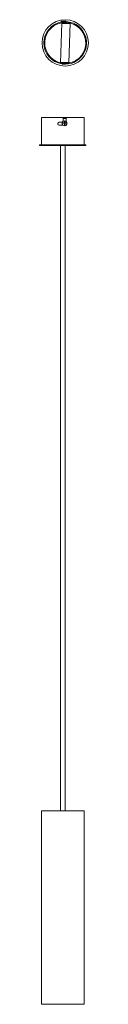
# Model space of a CAD drawing. Header units: millimetres. Extents: x -49 to 14, y -550 to 723.
import ezdxf

# ---------------------------------------------------------------- set-up
doc = ezdxf.new("R2010")
doc.units = ezdxf.units.MM

msp = doc.modelspace()

# ---------------------------------------------------------------- linework, layer by layer
at = {"color": 7, "linetype": 'Continuous', "lineweight": 15}
for p, q in [((-22.1, 667.3), (-20.3, 719.1)), ((-21.2, 721.2), (-21.2, 720)), ((-21.2, 721.2), (-14.9, 721)), ((-20.3, 719.1), (-20.3, 720.2)), ((-20.3, 719.1), (-9.6, 718.8)), ((-20.3, 718.1), (-9.6, 717.8)), ((-19.3, 720.3), (-19.3, 719.3)), ((-16.3, 720.5), (-16.3, 719.5)), ((-14.9, 720.5), (-14.9, 721)), ((-9.6, 718.8), (-11.1, 666.9)), ((-22.1, 668.3), (-11.1, 667.9)), ((-11.1, 666.9), (-22.1, 667.3)), ((-20.3, 666.9), (-20.3, 665.9)), ((-19.3, 666.8), (-19.3, 665.7)), ((-16.3, 665.5), (-16.3, 666.5)), ((-46.5, 596.4), (-46.5, 561.4)), ((-46.5, 596.4), (8.5, 596.4)), ((-25.2, 589.5), (-25.2, 587.5)), ((-19.5, 590.5), (-23.5, 590.5)), ((-23.5, 586.5), (-18.4, 586.5)), ((-19, 589.6), (-16.9, 589.6)), ((-19, 589.3), (-19, 589.6)), ((-19, 589.6), (-19, 589.3)), ((-16.9, 589.3), (-19, 589.3)), ((-18.5, 596.4), (-18.5, 591.7)), ((-16.9, 591.5), (-16.5, 591.5)), ((-16.9, 589.6), (-16.9, 591.5)), ((-16.9, 591.5), (-16.9, 589.6)), ((-16.9, 586.6), (-16.9, 589.3)), ((-16.9, 589.3), (-16.9, 586.6)), ((-16.5, 586.6), (-16.9, 586.6)), ((-16.7, 592.3), (-16.7, 592.3)), ((-16.7, 586), (-16.7, 586)), ((-16.5, 591.5), (-16.5, 589.6)), ((-16.5, 589.6), (-14.3, 589.6)), ((-16.5, 589.3), (-16.5, 586.6)), ((-14.3, 589.3), (-16.5, 589.3)), ((-14.5, 591.3), (-14.5, 596.4)), ((-14.3, 589.6), (-14.3, 589.3)), ((8.5, 561.4), (8.5, 596.4)), ((-49, 561.4), (-49, 560.4)), ((-49, 561.4), (11, 561.4)), ((11, 560.4), (-49, 560.4)), ((-22, 560.4), (-22, -299.6)), ((-16, -299.6), (-16, 560.4)), ((11, 560.4), (11, 561.4)), ((-46.5, -299.6), (-46.5, -549.6)), ((-46.5, -299.6), (8.5, -299.6)), ((8.5, -549.6), (8.5, -299.6)), ((-46.5, -549.6), (8.5, -549.6))]:
    msp.add_line(p, q, dxfattribs=at)
at = {"color": 8, "linetype": 'Continuous', "lineweight": 15}
msp.add_line((-14.5, 595.4), (-18.5, 595.4), dxfattribs=at)
at = {"color": 7, "linetype": 'Continuous', "lineweight": 15}
for centre, radius in [((-15.8, 693), 30), ((-16.7, 589.1), 3.15)]:
    msp.add_circle(centre, radius, dxfattribs=at)
for centre, radius, start, end in [((-15.8, 693), 27.5, 99.3421, 260.6579), ((-15.8, 693), 26.5, 99.698, 97.5111), ((-16, 694.5), 26, 90.711, 99.5663), ((-15.8, 693), 26.5, 97.5111, 99.698), ((-15.8, 693), 27.5, 262.7635, 90.9669), ((-15.8, 693), 27.5, 260.6579, 262.7635), ((-23.5, 588.5), 2, 90, 270), ((-16.7, 589.1), 3.11, 268.7351, 91.1764)]:
    msp.add_arc(centre, radius, start, end, dxfattribs=at)

doc.saveas('drawing.dxf')
